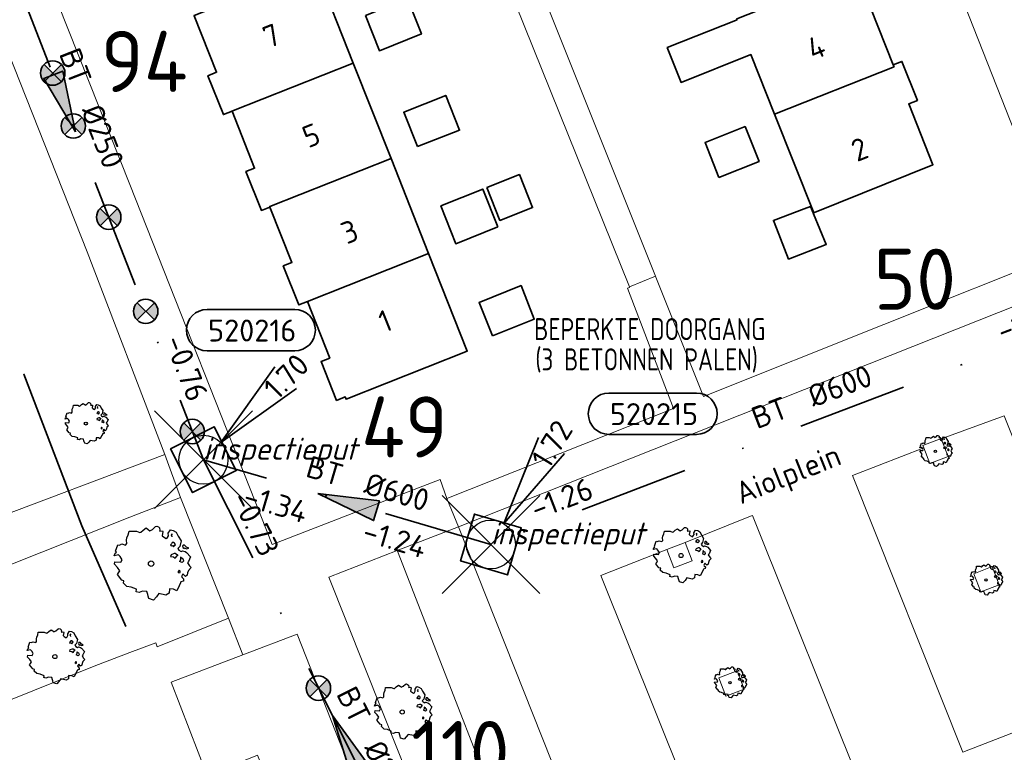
# Model space of a CAD drawing. Header units: metres. Extents: x 152391 to 157968, y 462336 to 467280.
# Tile 237 of 256: x 154993 to 155054, y 464687 to 464732. Entities that reach past the tile are written whole.
import ezdxf
from ezdxf.enums import TextEntityAlignment as Align

# ---------------------------------------------------------------- set-up
doc = ezdxf.new("R2010")
doc.units = ezdxf.units.M
doc.header["$LTSCALE"] = 0.75
doc.header["$PDMODE"] = 3
doc.header["$PDSIZE"] = 3
doc.linetypes.add('RI-VWA_BETON', pattern=[19, 9, -5, 0, -5])
doc.layers.get('0').update_dxf_attribs({"lineweight": 25})
doc.layers.get('defpoints').update_dxf_attribs({"lineweight": 25})
for name, color, linetype, lineweight in [('B-GV-GR-BOOM-S', 252, 'Continuous', 25), ('B-WE-GR-BEPLANTING_CULTUUR_BODEMBEDEKKER-GV', 251, 'Continuous', 18), ('B-WE-GR-BEPLANTING_CULTUUR_HEESTERS-GV', 251, 'Continuous', 18), ('B-WE-GR-GROENVOORZIENING-GV', 251, 'Continuous', 18), ('B-WE-OG-BEBOUWING-GV', 6, 'Continuous', 35), ('B-WE-OG-BEBOUWING-T18', 1, 'Continuous', 18), ('B-WE-OG-TERREIN_CULTUURSCHEIDING-GV', 251, 'Continuous', 18), ('B-WE-OG-TOPOGRAFIE-T18', 1, 'Continuous', 18), ('B-WE-VH-VERHARDING_BETONSTRAATSTEEN-GV', 251, 'Continuous', 18), ('B-WE-VH-VERHARDING_TEGEL-GV', 251, 'Continuous', 18), ('N-OI-RI-BIJZONDERDERHEDEN-T18', 134, 'Continuous', 18), ('N-OI-RI-T50', 130, 'Continuous', 50), ('N-OI-RI-VWA_PUTNUMMER-S @ 0.75', 36, 'Continuous', 35), ('N-OI-RI-VWA_RIOOLPUT_INSPECTIEPUT-S', 36, 'Continuous', 35), ('N-OI-RI-VWA_STROOMRICHTING-S @ 0.75', 36, 'Continuous', 35), ('N-OI-RI-VWA_TRANSPORTLEIDING_BETON_250-G', 36, 'RI-VWA_BETON', 35), ('N-OI-RI-VWA_TRANSPORTLEIDING_BETON_600-G', 36, 'RI-VWA_BETON', 35), ('N-RO-KG-GRENS_WERK-G', 7, 'XX-WERKGRENS', 35)]:
    doc.layers.add(name, color=color, linetype=linetype, lineweight=lineweight)
doc.layers.add('inspectieput', color=7, linetype='Continuous', plot=False)
doc.layers.add('N-OI-RI-VRIJVERVAL_HULPSTUK-S', color=210, linetype='Continuous', lineweight=35, plot=False)
doc.styles.add('NLCS-ISO', font='isocpeur.ttf')
doc.styles.add('NLCS-ISO-M750-T18', font='NLCS-ISO.ttf', dxfattribs={"height": 1.35})
doc.styles.add('NLCS-ISO-M750-T18_CURSIEF', font='NLCS-ISO.ttf', dxfattribs={"oblique": 15, "height": 1.35})
doc.styles.add('NLCS-ISO-M750-T50', font='NLCS-ISO.ttf', dxfattribs={"height": 3.75})
doc.linetypes.add('XX-WERKGRENS', pattern='A,0,[137,NLCS.SHX,S=0.1,R=0,X=-1.1,Y=-1.35],-6', length=6)

# ---------------------------------------------------------------- blocks, each defined once
blk = doc.blocks.new('*U120')
at = {"ltscale": 0.1}
blk.add_hatch(color=256, dxfattribs=at).paths.add_polyline_path([(-2.5, 0), (2.5, -0.833), (2.5, 0.833)])
at = {"ltscale": 0.1, "flags": 128}
blk.add_lwpolyline([(-2.5, 0), (2.5, -0.833), (2.5, 0.833)], close=True, dxfattribs=at)
at = {"ltscale": 0.1, "style": 'NLCS-ISO'}
for tag, p in [('MAT', (-1, 0.5)), ('BOBL', (-16.589, 0))]:
    blk.add_attdef(tag, text='', height=1.8, dxfattribs=at).set_placement(p, align=Align.BOTTOM_RIGHT)
for tag, p in [('DIA', (1, 0.5)), ('BOBR', (15.643, -0.003))]:
    blk.add_attdef(tag, text='', height=1.8, dxfattribs=at).set_placement(p, align=Align.BOTTOM_LEFT)
at = {"layer": 'defpoints', "ltscale": 0.1, "style": 'NLCS-ISO', "flags": 1}
blk.add_attdef('JVA', text='', height=1.8, dxfattribs=at).set_placement((0, -1), align=Align.TOP_CENTER)
blk = doc.blocks.new('*U121')
at = {"ltscale": 0.1}
blk.add_hatch(color=256, dxfattribs=at).paths.add_polyline_path([(-2.5, 0), (2.5, -0.833), (2.5, 0.833)])
at = {"ltscale": 0.1, "flags": 128}
blk.add_lwpolyline([(-2.5, 0), (2.5, -0.833), (2.5, 0.833)], close=True, dxfattribs=at)
at = {"ltscale": 0.1, "style": 'NLCS-ISO'}
for tag, p in [('MAT', (-1, 0.5)), ('BOBL', (-2.916, -3.24))]:
    blk.add_attdef(tag, text='', height=1.8, dxfattribs=at).set_placement(p, align=Align.BOTTOM_RIGHT)
for tag, p in [('DIA', (1, 0.5)), ('BOBR', (1.97, -3.242))]:
    blk.add_attdef(tag, text='', height=1.8, dxfattribs=at).set_placement(p, align=Align.BOTTOM_LEFT)
at = {"layer": 'defpoints', "ltscale": 0.1, "style": 'NLCS-ISO', "flags": 1}
blk.add_attdef('JVA', text='', height=1.8, dxfattribs=at).set_placement((0, -1), align=Align.TOP_CENTER)
blk = doc.blocks.new('*U122')
at = {"ltscale": 0.1, "style": 'NLCS-ISO'}
for tag, p in [('MAT', (-1, 0.5)), ('BOBL', (-18.286, 0))]:
    blk.add_attdef(tag, text='', height=1.8, dxfattribs=at).set_placement(p, align=Align.BOTTOM_RIGHT)
for tag, p in [('DIA', (1, 0.5)), ('BOBR', (17.34, -0.004))]:
    blk.add_attdef(tag, text='', height=1.8, dxfattribs=at).set_placement(p, align=Align.BOTTOM_LEFT)
at = {"layer": 'defpoints', "ltscale": 0.1, "style": 'NLCS-ISO', "flags": 1}
blk.add_attdef('JVA', text='', height=1.8, dxfattribs=at).set_placement((0, -1), align=Align.TOP_CENTER)
blk = doc.blocks.new('*U144')
at = {"ltscale": 0.1}
blk.add_hatch(color=256, dxfattribs=at).paths.add_polyline_path([(2.5, 0), (-2.5, -0.833), (-2.5, 0.833)])
at = {"ltscale": 0.1, "flags": 128}
blk.add_lwpolyline([(2.5, 0), (-2.5, -0.833), (-2.5, 0.833)], close=True, dxfattribs=at)
at = {"ltscale": 0.1, "style": 'NLCS-ISO'}
for tag, p in [('MAT', (-1, 0.5)), ('BOBL', (-24.619, 0))]:
    blk.add_attdef(tag, text='', height=1.8, dxfattribs=at).set_placement(p, align=Align.BOTTOM_RIGHT)
for tag, p in [('DIA', (1, 0.5)), ('BOBR', (23.673, -0.008))]:
    blk.add_attdef(tag, text='', height=1.8, dxfattribs=at).set_placement(p, align=Align.BOTTOM_LEFT)
at = {"layer": 'defpoints', "ltscale": 0.1, "style": 'NLCS-ISO', "flags": 1}
blk.add_attdef('JVA', text='', height=1.8, dxfattribs=at).set_placement((0, -1), align=Align.TOP_CENTER)
blk = doc.blocks.new('*U164')
at = {"ltscale": 0.1}
blk.add_hatch(color=256, dxfattribs=at).paths.add_polyline_path([(2.5, 0), (-2.5, -0.833), (-2.5, 0.833)])
at = {"ltscale": 0.1, "flags": 128}
blk.add_lwpolyline([(2.5, 0), (-2.5, -0.833), (-2.5, 0.833)], close=True, dxfattribs=at)
at = {"ltscale": 0.1, "style": 'NLCS-ISO'}
for tag, p in [('MAT', (-1, 0.5)), ('BOBL', (-21.974, 0))]:
    blk.add_attdef(tag, text='', height=1.8, dxfattribs=at).set_placement(p, align=Align.BOTTOM_RIGHT)
for tag, p in [('DIA', (1, 0.5)), ('BOBR', (21.028, -0.006))]:
    blk.add_attdef(tag, text='', height=1.8, dxfattribs=at).set_placement(p, align=Align.BOTTOM_LEFT)
at = {"layer": 'defpoints', "ltscale": 0.1, "style": 'NLCS-ISO', "flags": 1}
blk.add_attdef('JVA', text='', height=1.8, dxfattribs=at).set_placement((0, -1), align=Align.TOP_CENTER)
blk = doc.blocks.new('B-SRI-PUT_VWA-SO')
at = {"flags": 128}
blk.add_lwpolyline([(-2, 2), (2, 2), (2, -2), (-2, -2)], close=True, dxfattribs=at)
at = {"lineweight": -3, "flags": 128}
blk.add_lwpolyline([(2, -2), (2, 2), (-2, 2), (-2, -2)], close=True, dxfattribs=at)
at = {"lineweight": -3}
blk.add_circle((0, 0), 2, dxfattribs=at)
blk = doc.blocks.new('*U207')
for q in [(3.893, 8.756), (6.025, 7.451)]:
    blk.add_line((1.044, 1.706), q)
blk.add_lwpolyline([(16.81, 12.391), (9.652, 12.391, 1), (9.652, 9.007), (16.81, 9.007, 1)], format="xyb", close=True)
at = {"ltscale": 0.1, "style": 'NLCS-ISO'}
blk.add_attdef('PUTHGT', text='', height=1.8, rotation=58.53505, dxfattribs=at).set_placement((3.968, 6.538), align=Align.MIDDLE_LEFT)
blk.add_attdef('PUTNR', text='', height=1.8, dxfattribs=at).set_placement((13.333, 10.667), align=Align.MIDDLE_CENTER)
blk = doc.blocks.new('*U371')
for q in [(5.834, 7.601), (7.601, 5.834)]:
    blk.add_line((1.414, 1.414), q)
blk.add_lwpolyline([(7.462, 12.3), (0.304, 12.3, 1), (0.304, 8.915), (7.462, 8.915, 1)], format="xyb", close=True)
at = {"ltscale": 0.1, "style": 'NLCS-ISO'}
blk.add_attdef('PUTHGT', text='', height=1.8, rotation=45, dxfattribs=at).set_placement((5.388, 5.428), align=Align.MIDDLE_LEFT)
blk.add_attdef('PUTNR', text='', height=1.8, dxfattribs=at).set_placement((3.986, 10.575), align=Align.MIDDLE_CENTER)
blk = doc.blocks.new('SRI-HULP')
h = blk.add_hatch(color=256)
h.dxf.hatch_style = 1
h.paths.add_polyline_path([(-0.707, 0.707, 0.198912), (-1, 0, 0.198912), (-0.707, -0.707), (0, 0)])
h = blk.add_hatch(color=256)
h.dxf.hatch_style = 1
h.paths.add_polyline_path([(1, 0, 0.198912), (0.707, 0.707), (0, 0), (0.707, -0.707, 0.198912)])
for p, q in [((-0.707, 0.707), (0.707, -0.707)), ((-0.707, -0.707), (0.707, 0.707))]:
    blk.add_line(p, q)
blk.add_circle((0, 0), 1)
blk = doc.blocks.new('ACMAP_ANN_TEMPLATE_type knoop')
at = {"layer": 'defpoints', "style": 'NLCS-ISO-M750-T18_CURSIEF', "oblique": 15}
blk.add_attdef('type_knoop', (0, 0), '', height=1.35, dxfattribs=at)
blk = doc.blocks.new('SGR-BOOM_0_10')
at = {"linetype": 'Continuous'}
for p, q in [((-0.637, 0.612), (-0.624, 0.668)), ((-0.631, 0.52), (-0.637, 0.612)), ((-0.624, 0.668), (-0.591, 0.751)), ((-0.591, 0.751), (-0.572, 0.843)), ((-0.572, 0.843), (-0.375, 0.843)), ((-0.375, 0.843), (-0.29, 0.806)), ((-0.29, 0.806), (-0.264, 0.815)), ((-0.264, 0.815), (-0.205, 0.871)), ((-0.205, 0.871), (-0.127, 0.926)), ((-0.127, 0.926), (-0.075, 0.889)), ((-0.075, 0.889), (-0.035, 0.852)), ((-0.035, 0.852), (0.037, 0.889)), ((0.037, 0.889), (0.115, 0.963)), ((0.115, 0.963), (0.148, 0.973)), ((0.148, 0.973), (0.187, 0.954)), ((0.187, 0.954), (0.22, 0.926)), ((0.226, 0.862), (0.213, 0.843)), ((0.213, 0.843), (0.298, 0.852)), ((0.22, 0.926), (0.226, 0.862)), ((0.305, 0.834), (0.285, 0.723)), ((0.285, 0.723), (0.318, 0.695)), ((0.298, 0.852), (0.305, 0.834)), ((0.318, 0.695), (0.39, 0.649)), ((0.39, 0.649), (0.423, 0.677)), ((0.423, 0.677), (0.449, 0.723)), ((0.442, 0.788), (0.501, 0.88)), ((0.449, 0.723), (0.442, 0.788)), ((0.501, 0.88), (0.573, 0.862)), ((0.547, 0.769), (0.521, 0.751)), ((0.521, 0.751), (0.534, 0.705)), ((0.534, 0.705), (0.54, 0.695)), ((0.54, 0.714), (0.547, 0.769)), ((0.573, 0.862), (0.652, 0.815)), ((0.652, 0.815), (0.704, 0.714)), ((0.704, 0.714), (0.776, 0.594)), ((-0.958, 0.206), (-0.932, 0.27)), ((-0.84, 0.233), (-0.958, 0.206)), ((-0.945, -0.016), (-0.938, 0.049)), ((-0.938, 0.049), (-0.781, 0.039)), ((-0.932, 0.27), (-0.899, 0.298)), ((-0.918, 0.326), (-0.86, 0.492)), ((-0.899, 0.298), (-0.918, 0.326)), ((-0.86, 0.492), (-0.82, 0.483)), ((-0.801, 0.187), (-0.84, 0.233)), ((-0.82, 0.483), (-0.755, 0.511)), ((-0.748, 0.104), (-0.801, 0.187)), ((-0.781, 0.039), (-0.748, 0.104)), ((-0.755, 0.511), (-0.663, 0.483)), ((-0.663, 0.483), (-0.631, 0.52)), ((0.527, 0.511), (0.501, 0.492)), ((0.501, 0.492), (0.521, 0.464)), ((0.521, 0.233), (0.501, 0.187)), ((0.501, 0.187), (0.58, 0.178)), ((0.521, 0.464), (0.553, 0.474)), ((0.593, 0.261), (0.521, 0.233)), ((0.547, 0.547), (0.527, 0.511)), ((0.58, 0.547), (0.547, 0.547)), ((0.553, 0.474), (0.58, 0.437)), ((0.606, 0.529), (0.58, 0.547)), ((0.58, 0.437), (0.606, 0.474)), ((0.58, 0.178), (0.625, 0.141)), ((0.625, 0.261), (0.593, 0.261)), ((0.632, 0.492), (0.606, 0.529)), ((0.606, 0.474), (0.632, 0.492)), ((0.684, 0.224), (0.625, 0.261)), ((0.625, 0.141), (0.678, 0.206)), ((0.678, 0.206), (0.697, 0.233)), ((0.743, 0.446), (0.691, 0.39)), ((0.691, 0.39), (0.717, 0.353)), ((0.717, 0.353), (0.776, 0.316)), ((0.756, 0.104), (0.737, 0.058)), ((0.806, 0.027), (0.737, 0.058)), ((0.776, 0.594), (0.743, 0.446)), ((0.763, 0.169), (0.756, 0.132)), ((0.756, 0.132), (0.756, 0.104)), ((0.802, 0.132), (0.763, 0.169)), ((0.776, 0.316), (0.809, 0.335)), ((0.828, 0.113), (0.802, 0.132)), ((0.806, 0.027), (0.848, 0.076)), ((0.828, 0.483), (0.809, 0.455)), ((0.809, 0.455), (0.822, 0.418)), ((0.809, 0.335), (0.881, 0.316)), ((0.822, 0.418), (0.861, 0.39)), ((0.867, 0.483), (0.828, 0.483)), ((0.848, 0.076), (0.828, 0.113)), ((0.861, 0.409), (0.92, 0.381)), ((0.861, 0.39), (0.867, 0.409)), ((0.913, 0.427), (0.867, 0.483)), ((0.881, 0.316), (0.92, 0.289)), ((0.972, 0.4), (0.913, 0.427)), ((0.92, 0.381), (0.972, 0.4)), ((0.92, 0.289), (1.018, 0.178)), ((0.966, 0.058), (0.939, 0.021)), ((0.939, 0.021), (0.992, -0.053)), ((1.018, 0.178), (0.966, 0.058)), ((-0.866, -0.099), (-0.945, -0.016)), ((-0.873, -0.284), (-0.84, -0.238)), ((-0.761, -0.423), (-0.873, -0.284)), ((-0.807, -0.182), (-0.866, -0.099)), ((-0.84, -0.238), (-0.807, -0.182)), ((-0.703, -0.441), (-0.761, -0.423)), ((-0.716, -0.506), (-0.703, -0.441)), ((-0.624, -0.589), (-0.716, -0.506)), ((-0.513, -0.608), (-0.624, -0.589)), ((0.724, -0.571), (0.665, -0.7)), ((0.724, -0.164), (0.697, -0.201)), ((0.697, -0.201), (0.704, -0.238)), ((0.71, -0.238), (0.75, -0.229)), ((0.75, -0.192), (0.724, -0.164)), ((0.763, -0.497), (0.724, -0.571)), ((0.75, -0.229), (0.75, -0.192)), ((0.769, -0.469), (0.763, -0.497)), ((0.835, -0.45), (0.769, -0.469)), ((0.822, -0.266), (0.782, -0.33)), ((0.782, -0.33), (0.802, -0.358)), ((0.802, -0.358), (0.841, -0.395)), ((0.887, -0.33), (0.822, -0.266)), ((0.841, -0.395), (0.835, -0.45)), ((0.933, -0.293), (0.887, -0.33)), ((0.946, -0.238), (0.933, -0.293)), ((0.966, -0.173), (0.946, -0.238)), ((1.038, -0.099), (0.966, -0.173)), ((0.992, -0.053), (1.038, -0.099)), ((-0.375, -0.663), (-0.513, -0.608)), ((-0.382, -0.728), (-0.375, -0.663)), ((-0.31, -0.746), (-0.382, -0.728)), ((-0.225, -0.709), (-0.31, -0.746)), ((-0.107, -0.718), (-0.225, -0.709)), ((-0.088, -0.802), (-0.107, -0.718)), ((-0.075, -0.839), (-0.088, -0.802)), ((-0.055, -0.903), (-0.075, -0.839)), ((0.063, -0.94), (-0.055, -0.903)), ((0.141, -0.857), (0.063, -0.94)), ((0.2, -0.774), (0.141, -0.857)), ((0.383, -0.811), (0.2, -0.774)), ((0.468, -0.765), (0.383, -0.811)), ((0.475, -0.654), (0.468, -0.765)), ((0.58, -0.663), (0.475, -0.654)), ((0.665, -0.7), (0.58, -0.663))]:
    blk.add_line(p, q, dxfattribs=at)
blk.add_circle((0, 0), 0.0711, dxfattribs=at)
blk = doc.blocks.new('SGR-BOOM_21_30')
at = {"linetype": 'Continuous'}
for p, q in [((-1.109, 1.187), (-1.051, 1.335)), ((-1.051, 1.335), (-1.016, 1.499)), ((-1.016, 1.499), (-0.668, 1.499)), ((-0.668, 1.499), (-0.516, 1.433)), ((-0.516, 1.433), (-0.47, 1.45)), ((-0.47, 1.45), (-0.365, 1.548)), ((-0.365, 1.548), (-0.226, 1.647)), ((-0.226, 1.647), (-0.133, 1.581)), ((-0.133, 1.581), (-0.063, 1.515)), ((-0.063, 1.515), (0.065, 1.581)), ((0.065, 1.581), (0.205, 1.712)), ((0.205, 1.712), (0.263, 1.729)), ((0.263, 1.729), (0.333, 1.696)), ((0.333, 1.696), (0.391, 1.647)), ((0.402, 1.532), (0.379, 1.499)), ((0.379, 1.499), (0.53, 1.515)), ((0.391, 1.647), (0.402, 1.532)), ((0.542, 1.483), (0.507, 1.285)), ((0.507, 1.285), (0.565, 1.236)), ((0.53, 1.515), (0.542, 1.483)), ((0.565, 1.236), (0.693, 1.154)), ((0.751, 1.203), (0.798, 1.285)), ((0.786, 1.4), (0.891, 1.565)), ((0.798, 1.285), (0.786, 1.4)), ((0.891, 1.565), (1.019, 1.532)), ((0.972, 1.368), (0.926, 1.335)), ((0.926, 1.335), (0.949, 1.253)), ((0.949, 1.253), (0.961, 1.236)), ((0.961, 1.269), (0.972, 1.368)), ((1.019, 1.532), (1.158, 1.45)), ((1.158, 1.45), (1.251, 1.269)), ((1.251, 1.269), (1.379, 1.055)), ((-1.633, 0.579), (-1.528, 0.875)), ((-1.528, 0.875), (-1.458, 0.858)), ((-1.458, 0.858), (-1.342, 0.908)), ((-1.342, 0.908), (-1.179, 0.858)), ((-1.179, 0.858), (-1.121, 0.924)), ((-1.133, 1.088), (-1.109, 1.187)), ((-1.121, 0.924), (-1.133, 1.088)), ((0.693, 1.154), (0.751, 1.203)), ((0.937, 0.908), (0.891, 0.875)), ((0.891, 0.875), (0.926, 0.825)), ((0.926, 0.825), (0.984, 0.842)), ((0.972, 0.973), (0.937, 0.908)), ((1.03, 0.973), (0.972, 0.973)), ((0.984, 0.842), (1.03, 0.776)), ((1.077, 0.94), (1.03, 0.973)), ((1.03, 0.776), (1.077, 0.842)), ((1.124, 0.875), (1.077, 0.94)), ((1.077, 0.842), (1.124, 0.875)), ((1.321, 0.793), (1.228, 0.694)), ((1.228, 0.694), (1.275, 0.628)), ((1.275, 0.628), (1.379, 0.563)), ((1.379, 1.055), (1.321, 0.793)), ((1.472, 0.858), (1.438, 0.809)), ((1.438, 0.809), (1.461, 0.743)), ((1.461, 0.743), (1.531, 0.694)), ((1.542, 0.858), (1.472, 0.858)), ((1.531, 0.727), (1.635, 0.678)), ((1.531, 0.694), (1.542, 0.727)), ((1.624, 0.76), (1.542, 0.858)), ((1.728, 0.71), (1.624, 0.76)), ((1.635, 0.678), (1.728, 0.71)), ((-1.703, 0.365), (-1.656, 0.48)), ((-1.493, 0.415), (-1.703, 0.365)), ((-1.679, -0.029), (-1.668, 0.086)), ((-1.668, 0.086), (-1.389, 0.07)), ((-1.656, 0.48), (-1.598, 0.53)), ((-1.598, 0.53), (-1.633, 0.579)), ((-1.423, 0.333), (-1.493, 0.415)), ((-1.33, 0.185), (-1.423, 0.333)), ((-1.389, 0.07), (-1.33, 0.185)), ((0.926, 0.415), (0.891, 0.333)), ((0.891, 0.333), (1.03, 0.316)), ((1.054, 0.464), (0.926, 0.415)), ((1.03, 0.316), (1.112, 0.251)), ((1.112, 0.464), (1.054, 0.464)), ((1.217, 0.398), (1.112, 0.464)), ((1.112, 0.251), (1.205, 0.365)), ((1.205, 0.365), (1.24, 0.415)), ((1.344, 0.185), (1.31, 0.103)), ((1.434, 0.049), (1.31, 0.103)), ((1.356, 0.3), (1.344, 0.234)), ((1.344, 0.234), (1.344, 0.185)), ((1.426, 0.234), (1.356, 0.3)), ((1.379, 0.563), (1.438, 0.595)), ((1.472, 0.201), (1.426, 0.234)), ((1.434, 0.049), (1.507, 0.136)), ((1.438, 0.595), (1.565, 0.563)), ((1.507, 0.136), (1.472, 0.201)), ((1.565, 0.563), (1.635, 0.513)), ((1.635, 0.513), (1.81, 0.316)), ((1.717, 0.103), (1.67, 0.037)), ((1.67, 0.037), (1.763, -0.094)), ((1.81, 0.316), (1.717, 0.103)), ((-1.54, -0.177), (-1.679, -0.029)), ((-1.551, -0.505), (-1.493, -0.423)), ((-1.354, -0.752), (-1.551, -0.505)), ((-1.435, -0.324), (-1.54, -0.177)), ((-1.493, -0.423), (-1.435, -0.324)), ((1.286, -0.292), (1.24, -0.357)), ((1.24, -0.357), (1.251, -0.423)), ((1.263, -0.423), (1.333, -0.407)), ((1.333, -0.341), (1.286, -0.292)), ((1.333, -0.407), (1.333, -0.341)), ((1.461, -0.472), (1.391, -0.587)), ((1.391, -0.587), (1.426, -0.637)), ((1.577, -0.587), (1.461, -0.472)), ((1.658, -0.522), (1.577, -0.587)), ((1.682, -0.423), (1.658, -0.522)), ((1.717, -0.308), (1.682, -0.423)), ((1.845, -0.177), (1.717, -0.308)), ((1.763, -0.094), (1.845, -0.177)), ((-1.249, -0.784), (-1.354, -0.752)), ((-1.272, -0.899), (-1.249, -0.784)), ((-1.109, -1.047), (-1.272, -0.899)), ((-0.912, -1.08), (-1.109, -1.047)), ((-0.668, -1.179), (-0.912, -1.08)), ((-0.679, -1.294), (-0.668, -1.179)), ((0.844, -1.162), (0.833, -1.359)), ((1.03, -1.179), (0.844, -1.162)), ((1.182, -1.244), (1.03, -1.179)), ((1.286, -1.014), (1.182, -1.244)), ((1.356, -0.883), (1.286, -1.014)), ((1.368, -0.834), (1.356, -0.883)), ((1.484, -0.801), (1.368, -0.834)), ((1.426, -0.637), (1.496, -0.702)), ((1.496, -0.702), (1.484, -0.801)), ((-0.551, -1.326), (-0.679, -1.294)), ((-0.4, -1.261), (-0.551, -1.326)), ((-0.191, -1.277), (-0.4, -1.261)), ((-0.156, -1.425), (-0.191, -1.277)), ((-0.133, -1.491), (-0.156, -1.425)), ((-0.098, -1.606), (-0.133, -1.491)), ((0.112, -1.671), (-0.098, -1.606)), ((0.251, -1.524), (0.112, -1.671)), ((0.356, -1.376), (0.251, -1.524)), ((0.682, -1.441), (0.356, -1.376)), ((0.833, -1.359), (0.682, -1.441))]:
    blk.add_line(p, q, dxfattribs=at)
blk.add_circle((0, 0), 0.126, dxfattribs=at)
blk = doc.blocks.new('SGR-BOOM_31_50')
at = {"linetype": 'Continuous'}
for p, q in [((-1.402, 1.78), (-1.355, 1.999)), ((-1.355, 1.999), (-0.89, 1.999)), ((-0.89, 1.999), (-0.688, 1.911)), ((-0.688, 1.911), (-0.626, 1.933)), ((-0.626, 1.933), (-0.487, 2.064)), ((-0.487, 2.064), (-0.301, 2.196)), ((-0.301, 2.196), (-0.177, 2.108)), ((-0.177, 2.108), (-0.084, 2.02)), ((-0.084, 2.02), (0.087, 2.108)), ((0.087, 2.108), (0.273, 2.283)), ((0.273, 2.283), (0.351, 2.305)), ((0.351, 2.305), (0.444, 2.261)), ((0.444, 2.261), (0.521, 2.196)), ((0.537, 2.042), (0.506, 1.999)), ((0.506, 1.999), (0.707, 2.02)), ((0.521, 2.196), (0.537, 2.042)), ((0.723, 1.977), (0.676, 1.714)), ((0.707, 2.02), (0.723, 1.977)), ((1.048, 1.867), (1.188, 2.086)), ((1.064, 1.714), (1.048, 1.867)), ((1.188, 2.086), (1.358, 2.042)), ((1.296, 1.823), (1.234, 1.78)), ((1.281, 1.692), (1.296, 1.823)), ((1.358, 2.042), (1.545, 1.933)), ((1.545, 1.933), (1.669, 1.692)), ((-1.944, 1.144), (-1.789, 1.21)), ((-1.789, 1.21), (-1.572, 1.144)), ((-1.572, 1.144), (-1.495, 1.232)), ((-1.51, 1.451), (-1.479, 1.582)), ((-1.495, 1.232), (-1.51, 1.451)), ((-1.479, 1.582), (-1.402, 1.78)), ((0.676, 1.714), (0.754, 1.648)), ((0.754, 1.648), (0.924, 1.539)), ((0.924, 1.539), (1.002, 1.604)), ((1.002, 1.604), (1.064, 1.714)), ((1.25, 1.21), (1.188, 1.166)), ((1.234, 1.78), (1.265, 1.67)), ((1.296, 1.298), (1.25, 1.21)), ((1.265, 1.67), (1.281, 1.648)), ((1.374, 1.298), (1.296, 1.298)), ((1.436, 1.254), (1.374, 1.298)), ((1.498, 1.166), (1.436, 1.254)), ((1.669, 1.692), (1.839, 1.407)), ((1.839, 1.407), (1.762, 1.057)), ((-2.27, 0.487), (-2.208, 0.641)), ((-2.208, 0.641), (-2.131, 0.706)), ((-2.177, 0.772), (-2.038, 1.166)), ((-2.131, 0.706), (-2.177, 0.772)), ((-2.038, 1.166), (-1.944, 1.144)), ((1.188, 1.166), (1.234, 1.101)), ((1.234, 1.101), (1.312, 1.122)), ((1.405, 0.619), (1.234, 0.553)), ((1.312, 1.122), (1.374, 1.035)), ((1.374, 1.035), (1.436, 1.122)), ((1.483, 0.619), (1.405, 0.619)), ((1.436, 1.122), (1.498, 1.166)), ((1.622, 0.531), (1.483, 0.619)), ((1.762, 1.057), (1.638, 0.925)), ((1.638, 0.925), (1.7, 0.838)), ((1.7, 0.838), (1.839, 0.75)), ((1.839, 0.75), (1.917, 0.794)), ((1.963, 1.144), (1.917, 1.079)), ((1.917, 1.079), (1.948, 0.991)), ((1.917, 0.794), (2.087, 0.75)), ((1.948, 0.991), (2.041, 0.925)), ((2.056, 1.144), (1.963, 1.144)), ((2.041, 0.969), (2.18, 0.903)), ((2.041, 0.925), (2.056, 0.969)), ((2.165, 1.013), (2.056, 1.144)), ((2.087, 0.75), (2.18, 0.684)), ((2.304, 0.947), (2.165, 1.013)), ((2.18, 0.903), (2.304, 0.947)), ((2.18, 0.684), (2.413, 0.422)), ((-1.991, 0.553), (-2.27, 0.487)), ((-2.239, -0.038), (-2.224, 0.115)), ((-2.224, 0.115), (-1.851, 0.093)), ((-1.898, 0.444), (-1.991, 0.553)), ((-1.774, 0.246), (-1.898, 0.444)), ((-1.851, 0.093), (-1.774, 0.246)), ((1.234, 0.553), (1.188, 0.444)), ((1.188, 0.444), (1.374, 0.422)), ((1.374, 0.422), (1.483, 0.334)), ((1.483, 0.334), (1.607, 0.487)), ((1.607, 0.487), (1.653, 0.553)), ((1.793, 0.246), (1.746, 0.137)), ((1.911, 0.065), (1.746, 0.137)), ((1.808, 0.4), (1.793, 0.312)), ((1.793, 0.312), (1.793, 0.246)), ((1.901, 0.312), (1.808, 0.4)), ((1.963, 0.268), (1.901, 0.312)), ((1.911, 0.065), (2.01, 0.181)), ((2.01, 0.181), (1.963, 0.268)), ((2.289, 0.137), (2.227, 0.049)), ((2.227, 0.049), (2.351, -0.126)), ((2.413, 0.422), (2.289, 0.137)), ((-2.053, -0.235), (-2.239, -0.038)), ((-2.069, -0.673), (-1.991, -0.564)), ((-1.913, -0.433), (-2.053, -0.235)), ((-1.991, -0.564), (-1.913, -0.433)), ((1.715, -0.389), (1.653, -0.476)), ((1.653, -0.476), (1.669, -0.564)), ((1.684, -0.564), (1.777, -0.542)), ((1.777, -0.454), (1.715, -0.389)), ((1.777, -0.542), (1.777, -0.454)), ((2.242, -0.564), (2.211, -0.695)), ((2.289, -0.411), (2.242, -0.564)), ((2.459, -0.235), (2.289, -0.411)), ((2.351, -0.126), (2.459, -0.235)), ((-1.805, -1.002), (-2.069, -0.673)), ((-1.665, -1.046), (-1.805, -1.002)), ((-1.696, -1.199), (-1.665, -1.046)), ((-1.479, -1.396), (-1.696, -1.199)), ((1.808, -1.177), (1.715, -1.352)), ((1.824, -1.112), (1.808, -1.177)), ((1.979, -1.068), (1.824, -1.112)), ((1.948, -0.63), (1.855, -0.783)), ((1.855, -0.783), (1.901, -0.849)), ((1.901, -0.849), (1.994, -0.936)), ((2.103, -0.783), (1.948, -0.63)), ((1.994, -0.936), (1.979, -1.068)), ((2.211, -0.695), (2.103, -0.783)), ((-1.216, -1.44), (-1.479, -1.396)), ((-0.89, -1.571), (-1.216, -1.44)), ((-0.906, -1.725), (-0.89, -1.571)), ((-0.735, -1.769), (-0.906, -1.725)), ((-0.533, -1.681), (-0.735, -1.769)), ((-0.254, -1.703), (-0.533, -1.681)), ((-0.208, -1.9), (-0.254, -1.703)), ((1.126, -1.55), (1.11, -1.812)), ((1.374, -1.571), (1.126, -1.55)), ((1.576, -1.659), (1.374, -1.571)), ((1.715, -1.352), (1.576, -1.659)), ((-0.177, -1.988), (-0.208, -1.9)), ((-0.13, -2.141), (-0.177, -1.988)), ((0.149, -2.229), (-0.13, -2.141)), ((0.335, -2.031), (0.149, -2.229)), ((0.475, -1.834), (0.335, -2.031)), ((0.909, -1.922), (0.475, -1.834)), ((1.11, -1.812), (0.909, -1.922))]:
    blk.add_line(p, q, dxfattribs=at)
blk.add_circle((0, 0), 0.169, dxfattribs=at)
blk = doc.blocks.new('SGR-BOOM_0_20')
at = {"linetype": 'Continuous'}
for p, q in [((-0.274, 1.161), (-0.169, 1.235)), ((-0.169, 1.235), (-0.099, 1.186)), ((0.049, 1.186), (0.154, 1.284)), ((0.154, 1.284), (0.197, 1.297)), ((0.197, 1.297), (0.25, 1.272)), ((0.25, 1.272), (0.293, 1.235)), ((0.293, 1.235), (0.302, 1.149)), ((-1.225, 0.434), (-1.146, 0.656)), ((-1.146, 0.656), (-1.094, 0.644)), ((-1.094, 0.644), (-1.007, 0.681)), ((-1.007, 0.681), (-0.884, 0.644)), ((-0.884, 0.644), (-0.841, 0.693)), ((-0.85, 0.816), (-0.832, 0.89)), ((-0.841, 0.693), (-0.85, 0.816)), ((-0.832, 0.89), (-0.788, 1.001)), ((-0.788, 1.001), (-0.762, 1.124)), ((-0.762, 1.124), (-0.501, 1.124)), ((-0.501, 1.124), (-0.387, 1.075)), ((-0.387, 1.075), (-0.352, 1.087)), ((-0.352, 1.087), (-0.274, 1.161)), ((-0.099, 1.186), (-0.047, 1.137)), ((-0.047, 1.137), (0.049, 1.186)), ((0.302, 1.149), (0.284, 1.124)), ((0.284, 1.124), (0.398, 1.137)), ((0.407, 1.112), (0.38, 0.964)), ((0.38, 0.964), (0.424, 0.927)), ((0.398, 1.137), (0.407, 1.112)), ((0.424, 0.927), (0.52, 0.865)), ((0.52, 0.865), (0.564, 0.902)), ((0.564, 0.902), (0.598, 0.964)), ((0.59, 1.05), (0.668, 1.173)), ((0.598, 0.964), (0.59, 1.05)), ((0.668, 1.173), (0.764, 1.149)), ((0.703, 0.681), (0.668, 0.656)), ((0.668, 0.656), (0.694, 0.619)), ((0.729, 1.026), (0.694, 1.001)), ((0.694, 1.001), (0.712, 0.939)), ((0.694, 0.619), (0.738, 0.631)), ((0.729, 0.73), (0.703, 0.681)), ((0.712, 0.939), (0.721, 0.927)), ((0.721, 0.952), (0.729, 1.026)), ((0.773, 0.73), (0.729, 0.73)), ((0.738, 0.631), (0.773, 0.582)), ((0.764, 1.149), (0.869, 1.087)), ((0.808, 0.705), (0.773, 0.73)), ((0.773, 0.582), (0.808, 0.631)), ((0.843, 0.656), (0.808, 0.705)), ((0.808, 0.631), (0.843, 0.656)), ((0.869, 1.087), (0.939, 0.952)), ((0.939, 0.952), (1.035, 0.792)), ((1.035, 0.792), (0.991, 0.594)), ((1.104, 0.644), (1.078, 0.607)), ((1.078, 0.607), (1.096, 0.557)), ((1.157, 0.644), (1.104, 0.644)), ((1.218, 0.57), (1.157, 0.644)), ((-1.277, 0.274), (-1.242, 0.36)), ((-1.12, 0.311), (-1.277, 0.274)), ((-1.259, -0.022), (-1.251, 0.065)), ((-1.251, 0.065), (-1.041, 0.052)), ((-1.242, 0.36), (-1.198, 0.397)), ((-1.198, 0.397), (-1.225, 0.434)), ((-1.068, 0.249), (-1.12, 0.311)), ((-0.998, 0.139), (-1.068, 0.249)), ((-1.041, 0.052), (-0.998, 0.139)), ((0.694, 0.311), (0.668, 0.249)), ((0.668, 0.249), (0.773, 0.237)), ((0.79, 0.348), (0.694, 0.311)), ((0.773, 0.237), (0.834, 0.188)), ((0.834, 0.348), (0.79, 0.348)), ((0.912, 0.299), (0.834, 0.348)), ((0.834, 0.188), (0.904, 0.274)), ((0.904, 0.274), (0.93, 0.311)), ((0.991, 0.594), (0.921, 0.521)), ((0.921, 0.521), (0.956, 0.471)), ((0.956, 0.471), (1.035, 0.422)), ((1.008, 0.139), (0.982, 0.077)), ((1.075, 0.037), (0.982, 0.077)), ((1.017, 0.225), (1.008, 0.176)), ((1.008, 0.176), (1.008, 0.139)), ((1.069, 0.176), (1.017, 0.225)), ((1.035, 0.422), (1.078, 0.447)), ((1.104, 0.151), (1.069, 0.176)), ((1.075, 0.037), (1.13, 0.102)), ((1.078, 0.447), (1.174, 0.422)), ((1.096, 0.557), (1.148, 0.521)), ((1.13, 0.102), (1.104, 0.151)), ((1.148, 0.545), (1.226, 0.508)), ((1.148, 0.521), (1.157, 0.545)), ((1.174, 0.422), (1.226, 0.385)), ((1.296, 0.533), (1.218, 0.57)), ((1.226, 0.508), (1.296, 0.533)), ((1.226, 0.385), (1.357, 0.237)), ((1.287, 0.077), (1.253, 0.028)), ((1.253, 0.028), (1.322, -0.071)), ((1.357, 0.237), (1.287, 0.077)), ((-1.155, -0.132), (-1.259, -0.022)), ((-1.164, -0.379), (-1.12, -0.317)), ((-1.015, -0.564), (-1.164, -0.379)), ((-1.076, -0.243), (-1.155, -0.132)), ((-1.12, -0.317), (-1.076, -0.243)), ((-0.937, -0.588), (-1.015, -0.564)), ((-0.954, -0.675), (-0.937, -0.588)), ((0.965, -0.219), (0.93, -0.268)), ((0.93, -0.268), (0.939, -0.317)), ((0.947, -0.317), (1, -0.305)), ((1, -0.256), (0.965, -0.219)), ((1, -0.305), (1, -0.256)), ((1.113, -0.601), (1.026, -0.625)), ((1.096, -0.354), (1.043, -0.44)), ((1.043, -0.44), (1.069, -0.477)), ((1.069, -0.477), (1.122, -0.527)), ((1.183, -0.44), (1.096, -0.354)), ((1.122, -0.527), (1.113, -0.601)), ((1.244, -0.391), (1.183, -0.44)), ((1.261, -0.317), (1.244, -0.391)), ((1.287, -0.231), (1.261, -0.317)), ((1.383, -0.132), (1.287, -0.231)), ((1.322, -0.071), (1.383, -0.132)), ((-0.832, -0.785), (-0.954, -0.675)), ((-0.684, -0.81), (-0.832, -0.785)), ((-0.501, -0.884), (-0.684, -0.81)), ((-0.509, -0.97), (-0.501, -0.884)), ((-0.413, -0.995), (-0.509, -0.97)), ((-0.3, -0.946), (-0.413, -0.995)), ((-0.143, -0.958), (-0.3, -0.946)), ((-0.117, -1.069), (-0.143, -0.958)), ((-0.099, -1.118), (-0.117, -1.069)), ((-0.073, -1.204), (-0.099, -1.118)), ((0.084, -1.254), (-0.073, -1.204)), ((0.188, -1.143), (0.084, -1.254)), ((0.267, -1.032), (0.188, -1.143)), ((0.511, -1.081), (0.267, -1.032)), ((0.625, -1.019), (0.511, -1.081)), ((0.633, -0.872), (0.625, -1.019)), ((0.773, -0.884), (0.633, -0.872)), ((0.886, -0.933), (0.773, -0.884)), ((0.965, -0.761), (0.886, -0.933)), ((1.017, -0.662), (0.965, -0.761)), ((1.026, -0.625), (1.017, -0.662))]:
    blk.add_line(p, q, dxfattribs=at)
blk.add_circle((0, 0), 0.0948, dxfattribs=at)

msp = doc.modelspace()

# ---------------------------------------------------------------- linework, layer by layer
at = {"layer": 'B-WE-GR-BEPLANTING_CULTUUR_BODEMBEDEKKER-GV'}
msp.add_lwpolyline([(155006.932, 464692.602), (155002.529, 464690.933), (155004.73, 464685.21), (155007.835, 464686.443), (155011.307, 464677.692), (155011.357, 464677.567), (155015.067, 464668.217), (155019.628, 464670.09), (155010.266, 464693.866)], close=True, dxfattribs=at)
at = {"layer": 'B-WE-GR-BEPLANTING_CULTUUR_HEESTERS-GV'}
for points in [[(155006.044, 464694.853), (155003.111, 464702.263), (155000, 464701.046), (154985.475, 464695.29), (154988.274, 464688.083), (154997.802, 464691.921), (155000, 464692.747), (155001.581, 464693.343), (155001.67, 464693.105)], [(155016.4, 464699), (155012.204, 464697.372), (155020.821, 464675.708), (155023.207, 464676.657), (155024.816, 464677.307), (155024.768, 464677.432), (155016.448, 464698.875)]]:
    msp.add_lwpolyline(points, close=True, dxfattribs=at)
at = {"layer": 'B-WE-GR-GROENVOORZIENING-GV'}
for points in [[(155050.176, 464704.774), (155049.754, 464705.861), (155049.742, 464705.893), (155048.623, 464705.458), (155048.682, 464705.308), (155049.058, 464704.34)], [(155032.932, 464699.064), (155033.367, 464697.946), (155034.485, 464698.38), (155034.051, 464699.499)], [(155053.31, 464696.901), (155052.875, 464698.02), (155051.757, 464697.585), (155052.191, 464696.467)], [(155037.665, 464690.507), (155037.231, 464691.626), (155036.112, 464691.191), (155036.546, 464690.073)]]:
    msp.add_lwpolyline(points, close=True, dxfattribs=at)
at = {"layer": 'B-WE-OG-BEBOUWING-GV'}
for points in [[(155011.379, 464734.783), (155003.94, 464731.84), (155003.948, 464731.821), (155005.318, 464728.358), (155004.788, 464728.149), (155005.732, 464725.763), (155006.262, 464725.973), (155006.258, 464725.982), (155013.697, 464728.925)], [(155037.238, 464731.585), (155032.953, 464729.876), (155033.805, 464727.74), (155038.087, 464729.447), (155039.539, 464725.788), (155046.863, 464728.695), (155046.816, 464728.812), (155045.442, 464732.274), (155045.972, 464732.484), (155045.024, 464734.871), (155044.495, 464734.661), (155044.539, 464734.55), (155037.215, 464731.643)], [(155014.444, 464731.848), (155015.302, 464729.68), (155017.875, 464730.713), (155017.018, 464732.878)], [(155006.262, 464725.973), (155007.647, 464722.473), (155007.117, 464722.263), (155008.061, 464719.878), (155008.591, 464720.087), (155008.576, 464720.124), (155016.015, 464723.067), (155013.697, 464728.925), (155006.258, 464725.982)], [(155041.977, 464719.752), (155049.25, 464722.68), (155047.764, 464726.423), (155048.294, 464726.633), (155047.346, 464729.022), (155046.816, 464728.812), (155046.863, 464728.695), (155039.539, 464725.788), (155041.94, 464719.737)], [(155017.629, 464723.801), (155020.213, 464724.804), (155019.368, 464726.939), (155016.795, 464725.908)], [(155036.121, 464721.906), (155038.583, 464722.887), (155037.731, 464725.024), (155035.269, 464724.042)], [(155010.883, 464714.295), (155018.321, 464717.238), (155016.015, 464723.067), (155008.576, 464720.124), (155008.591, 464720.087), (155009.939, 464716.681), (155009.409, 464716.471), (155010.353, 464714.085)], [(155021.889, 464721.288), (155022.695, 464719.263), (155024.693, 464720.058), (155023.887, 464722.083)], [(155022.562, 464718.869), (155021.643, 464721.192), (155019.069, 464720.161), (155019.988, 464717.839)], [(155041.904, 464719.723), (155041.738, 464720.121), (155041.358, 464719.971), (155039.466, 464719.269), (155039.648, 464718.801), (155040.394, 464716.894), (155042.708, 464717.798), (155041.925, 464719.673)], [(155018.321, 464717.238), (155010.883, 464714.295), (155012.258, 464710.818), (155011.728, 464710.608), (155012.672, 464708.222), (155013.202, 464708.432), (155013.259, 464708.289), (155020.692, 464711.248)], [(155022.233, 464712.192), (155024.801, 464713.214), (155023.987, 464715.27), (155021.413, 464714.239)]]:
    msp.add_lwpolyline(points, close=True, dxfattribs=at)
at = {"layer": 'B-WE-OG-TERREIN_CULTUURSCHEIDING-GV'}
for points in [[(154905.128, 464762.941), (154911.126, 464747.807), (154933.187, 464691.751), (154937.818, 464680.001), (154969.702, 464692.646), (154990.865, 464700.638), (155002.15, 464704.9), (154997.38, 464717.34), (154979.411, 464762.749), (154979.136, 464762.641), (154969.312, 464788.01), (154967.81, 464788.706), (154905.773, 464764.191)], [(155024.816, 464677.307), (155028.712, 464678.879), (155020.149, 464700.453), (155016.4, 464699), (155016.448, 464698.875), (155024.768, 464677.432)]]:
    msp.add_lwpolyline(points, close=True, dxfattribs=at)
at = {"layer": 'B-WE-VH-VERHARDING_BETONSTRAATSTEEN-GV'}
msp.add_lwpolyline([(155062.569, 464709.038), (155059.911, 464716.261), (155020.149, 464700.453), (155028.712, 464678.879), (155024.816, 464677.307), (155023.207, 464676.657), (155026.195, 464669.063), (155028.773, 464670.085), (155031.351, 464671.108), (155033.929, 464672.13), (155036.507, 464673.153), (155039.085, 464674.175), (155041.663, 464675.197)], dxfattribs=at)
for points in [[(155049.754, 464705.861), (155050.176, 464704.774), (155049.058, 464704.34), (155048.682, 464705.308), (155044.572, 464703.716), (155044.311, 464703.612), (155051.084, 464686.637), (155056.08, 464688.577), (155060.372, 464690.343), (155053.617, 464707.272)], [(155048.682, 464705.308), (155048.623, 464705.458), (155049.742, 464705.893), (155049.754, 464705.861), (155053.617, 464707.272), (155060.372, 464690.343), (155056.08, 464688.577), (155051.084, 464686.637), (155044.311, 464703.612), (155044.572, 464703.716)], [(155033.367, 464697.946), (155032.932, 464699.064), (155028.888, 464697.467), (155035.674, 464680.534), (155039.59, 464682.112), (155039.153, 464683.236), (155040.272, 464683.67), (155040.703, 464682.56), (155044.719, 464684.179), (155044.951, 464684.269), (155038.18, 464701.163), (155038.052, 464701.112), (155034.051, 464699.499), (155034.485, 464698.38)], [(155039.601, 464682.083), (155039.59, 464682.112), (155035.674, 464680.534), (155028.888, 464697.467), (155032.932, 464699.064), (155034.051, 464699.499), (155038.052, 464701.112), (155038.18, 464701.163), (155044.951, 464684.269), (155044.719, 464684.179), (155040.703, 464682.56)], [(155052.875, 464698.02), (155053.31, 464696.901), (155052.191, 464696.467), (155051.757, 464697.585)], [(155037.231, 464691.626), (155037.665, 464690.507), (155036.546, 464690.073), (155036.112, 464691.191)]]:
    msp.add_lwpolyline(points, close=True, dxfattribs=at)
at = {"layer": 'B-WE-VH-VERHARDING_TEGEL-GV'}
for points in [[(154960.458, 464829.816), (154960.452, 464829.848), (154959.516, 464831.917), (154951.276, 464853.016), (154950.583, 464854.85), (154942.701, 464875.05), (154940.803, 464874.241), (154938.699, 464873.346), (154951.877, 464840.194), (154952.413, 464838.846), (154953.902, 464835.101), (154954.437, 464833.753), (154970.112, 464794.319), (154969.647, 464792.862), (154967.723, 464792.103), (154969.41, 464788.02), (154969.312, 464788.01), (154979.136, 464762.641), (154979.411, 464762.749), (154997.38, 464717.34), (155002.15, 464704.9), (155003.111, 464702.263)], [(155035.611, 464638.335), (155026.562, 464661.278), (155025.863, 464663.032), (155023.836, 464668.128), (155026.195, 464669.063), (155023.207, 464676.657), (155020.821, 464675.708), (155012.204, 464697.372), (155016.4, 464699), (155020.149, 464700.453), (155019.439, 464702.209), (155019.024, 464703.369), (155015.745, 464702.096), (155008.728, 464699.37), (155000, 464721.467), (154989.241, 464748.522)], [(155003.111, 464702.263), (155006.044, 464694.853), (155006.932, 464692.602), (155010.266, 464693.866), (155019.628, 464670.09), (155020.695, 464667.322), (155022.86, 464661.845), (155051.894, 464588.406)]]:
    msp.add_lwpolyline(points, dxfattribs=at)
for points in [[(155034.769, 464785.538), (155027.289, 464804.448), (155023.539, 464802.952), (155026.43, 464795.548), (155026.27, 464795.483), (155042.694, 464754.058), (155054.296, 464724.613), (155057.29, 464717.291), (155059.27, 464718.014), (155061.248, 464718.743), (155053.735, 464737.603), (155052.905, 464739.567), (155045.935, 464756.97), (155044.79, 464759.872), (155043.492, 464763.272), (155042.445, 464765.975), (155035.415, 464783.885)], [(155004.674, 464779.691), (155004.755, 464779.723), (155007.008, 464774), (155006.97, 464773.985), (155030.63, 464715.184), (155032.223, 464715.855), (155003.977, 464786.562), (155002.227, 464785.77)], [(155032.252, 464715.781), (155032.223, 464715.855), (155030.63, 464715.184), (155030.64, 464715.159), (155030.521, 464715.1), (155033.339, 464707.724), (155019.439, 464702.209), (155020.149, 464700.453), (155059.911, 464716.261), (155059.27, 464718.014), (155057.29, 464717.291), (155035.182, 464708.456)], [(154983.511, 464694.51), (154985.475, 464695.29), (155000, 464701.046), (155003.111, 464702.263), (155002.15, 464704.9), (154990.865, 464700.638), (154969.702, 464692.646), (154937.818, 464680.001), (154939.38, 464676.098), (154939.998, 464677.233), (154957.853, 464684.323), (154959.837, 464685.11), (154960.297, 464685.293)]]:
    msp.add_lwpolyline(points, close=True, dxfattribs=at)
at = {"layer": 'inspectieput'}
for p in [(155004.51, 464704.58), (155022.14, 464699.38)]:
    msp.add_point(p, dxfattribs=at)
at = {"layer": 'N-OI-RI-VWA_TRANSPORTLEIDING_BETON_250-G'}
for p, q in [((154987.45, 464748.34), (155004.51, 464704.58)), ((155004.51, 464704.58), (155022.01, 464669.85))]:
    msp.add_line(p, q, dxfattribs=at)
at = {"layer": 'N-OI-RI-VWA_TRANSPORTLEIDING_BETON_600-G'}
for p, q in [((155060.85, 464714.16), (155022.14, 464699.38)), ((155022.14, 464699.38), (155004.51, 464704.58))]:
    msp.add_line(p, q, dxfattribs=at)
at = {"layer": 'N-RO-KG-GRENS_WERK-G', "ltscale": 0.5, "flags": 128}
msp.add_lwpolyline([(154993.503, 464709.831), (154993.503, 464709.831), (154997.058, 464700.523), (154999.758, 464694.338)], dxfattribs=at)

# ---------------------------------------------------------------- block references
at = {"layer": 'B-GV-GR-BOOM-S', "transparency": 33554559}
for name, p in [('SGR-BOOM_0_20', (154997.3, 464706.8)), ('SGR-BOOM_0_10', (155049.4, 464705.1)), ('SGR-BOOM_31_50', (155001.3, 464698.2)), ('SGR-BOOM_21_30', (155033.8, 464698.7)), ('SGR-BOOM_0_10', (155052.5, 464697.2)), ('SGR-BOOM_21_30', (154995.4, 464692.5)), ('SGR-BOOM_0_10', (155036.8, 464690.9)), ('SGR-BOOM_21_30', (155016.7, 464689.1))]:
    msp.add_blockref(name, p, dxfattribs=at)
at = {"layer": 'defpoints'}
for p in [(155004.51, 464704.58), (155022.14, 464699.38)]:
    msp.add_blockref('ACMAP_ANN_TEMPLATE_type knoop', p, dxfattribs=at).add_auto_attribs({'type_knoop': 'inspectieput'})
at = {"layer": 'N-OI-RI-VRIJVERVAL_HULPSTUK-S', "xscale": 0.75, "yscale": 0.75, "zscale": 0.75}
for p in [(154995.266, 464728.312), (154996.531, 464725.062), (154998.703, 464719.469), (155000.969, 464713.688), (155003.828, 464706.312), (155011.562, 464690.562)]:
    msp.add_blockref('SRI-HULP', p, dxfattribs=at)
at = {"layer": 'N-OI-RI-VWA_PUTNUMMER-S @ 0.75', "xscale": 0.75, "yscale": 0.75, "zscale": 0.75}
for name, p, values in [('*U371', (155004.51, 464704.58), {'PUTNR': '520216', 'PUTHGT': '1.70'}), ('*U207', (155022.14, 464699.38), {'PUTNR': '520215', 'PUTHGT': '1.72'})]:
    msp.add_blockref(name, p, dxfattribs=at).add_auto_attribs(values)
at = {"layer": 'N-OI-RI-VWA_RIOOLPUT_INSPECTIEPUT-S', "xscale": 0.75, "yscale": 0.75, "zscale": 0.75}
for p, rotation in [((155004.51, 464704.58), 296.7429468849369), ((155022.14, 464699.38), 163.5664820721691)]:
    msp.add_blockref('B-SRI-PUT_VWA-SO', p, dxfattribs=dict(at, rotation=rotation))
at = {"layer": 'N-OI-RI-VWA_STROOMRICHTING-S @ 0.75', "xscale": 0.75, "yscale": 0.75, "zscale": 0.75}
for name, p, rotation, values in [('*U144', (155051.34, 464737.785), 291.9267418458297, {'MAT': 'BT', 'DIA': '%%c250', 'BOBL': '-0.96', 'BOBR': '-1.12'}), ('*U164', (154995.98, 464726.46), 291.2985098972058, {'MAT': 'BT', 'DIA': '%%c250', 'BOBL': '-0.65', 'BOBR': '-0.76'}), ('*U122', (155041.495, 464706.77), 20.8975306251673, {'MAT': 'BT', 'DIA': '%%c600', 'BOBL': '-1.26', 'BOBR': '-1.26'}), ('*U121', (155013.325, 464701.98), 343.5664820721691, {'MAT': 'BT', 'DIA': '%%c600', 'BOBL': '-1.34', 'BOBR': '-1.24'}), ('*U120', (155013.26, 464687.215), 296.7429468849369, {'MAT': 'BT', 'DIA': '%%c250', 'BOBL': '-0.73', 'BOBR': '-0.55'})]:
    msp.add_blockref(name, p, dxfattribs=dict(at, rotation=rotation)).add_auto_attribs(values)

# ---------------------------------------------------------------- texts
at = {"layer": 'B-WE-OG-BEBOUWING-T18', "style": 'NLCS-ISO-M750-T18'}
for s, rotation, p in [('7', 21.7, (155008.681, 464730.605)), ('4', 21.7, (155042.088, 464729.881)), ('5', 21.7, (155011.118, 464724.482)), ('2', 21.5, (155044.748, 464723.63)), ('3', 21.7, (155013.47, 464718.576)), ('1', 21.7, (155015.651, 464713.095))]:
    msp.add_text(s, height=1.35, rotation=rotation, dxfattribs=at).set_placement(p, align=Align.MIDDLE)
at = {"layer": 'B-WE-OG-TOPOGRAFIE-T18', "style": 'NLCS-ISO-M750-T18'}
msp.add_text('Aiolplein', height=1.35, rotation=21.7, dxfattribs=at).set_placement((155040.429, 464703.52), align=Align.MIDDLE)
at = {"layer": 'N-OI-RI-BIJZONDERDERHEDEN-T18', "style": 'NLCS-ISO-M750-T18_CURSIEF', "width": 0.8}
for s, p in [('BEPERKTE DOORGANG', (155024.791, 464711.92)), ('(3 BETONNEN PALEN)', (155024.859, 464710.064)), ('PUTNR. 520216 MOEILIJK BEREIKBAAR', (154967.35, 464705.827))]:
    msp.add_text(s, height=1.35, dxfattribs=at).set_placement(p)
at = {"layer": 'N-OI-RI-T50', "style": 'NLCS-ISO-M750-T50'}
for s, p in [('94', (154998.218, 464727.148)), ('50', (155045.612, 464713.783)), ('49', (155014.179, 464704.718)), ('110', (155017.254, 464684.796))]:
    msp.add_text(s, height=3.75, dxfattribs=at).set_placement(p)

doc.saveas('drawing.dxf')
